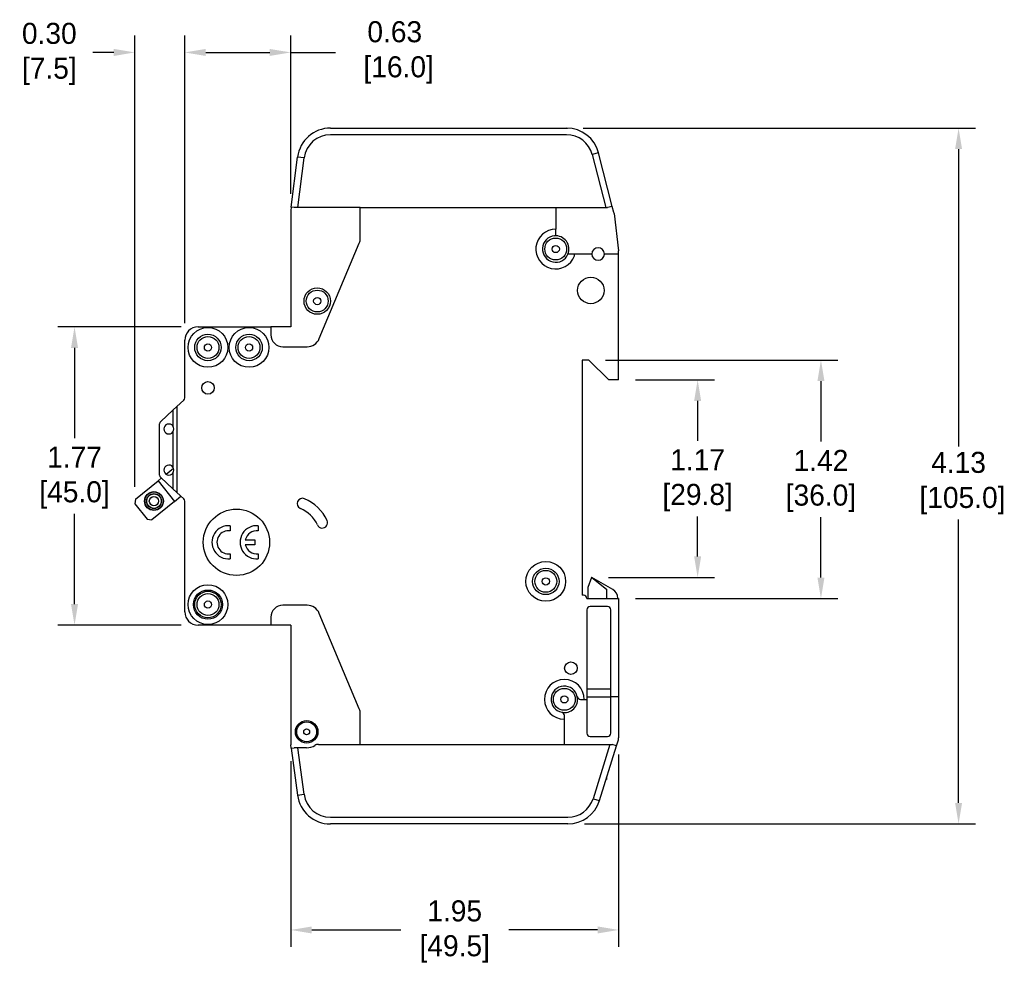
# Model space of a CAD drawing. Header units: inches. Extents: x 639.8 to 649.6, y 477.2 to 487.7.
# Tile 10 of 10: x 643.8 to 649.6, y 482.1 to 487.7. Entities that reach past the tile are written whole.
import ezdxf

# ---------------------------------------------------------------- set-up
doc = ezdxf.new("R2010")
doc.units = ezdxf.units.IN
doc.header["$LTSCALE"] = 8
doc.header["$MEASUREMENT"] = 0
doc.layers.add('Dimensions', color=140, linetype='Continuous')
doc.dimstyles.get("Standard").update_dxf_attribs({"dimtxt": 0.125, "dimasz": 0.125, "dimexe": 0.1, "dimexo": 0.1, "dimgap": 0.05, "dimtad": 0, "dimtih": 1, "dimtoh": 1, "dimzin": 0, "dimdsep": 46, "dimtxsty": 'Standard', "dimcen": 0, "dimclrd": 256, "dimclre": 256, "dimclrt": 256, "dimadec": 0, "dimazin": 0, "dimtfac": 1, "dimtofl": 0, "dimtmove": 0, "dimatfit": 3, "dimfxl": 0, "dimtolj": 1, "dimtzin": 0, "dimarcsym": 0})

# ---------------------------------------------------------------- blocks, each defined once
blk = doc.blocks.new('*D4')
at = {"layer": 'DEFPOINTS', "color": 0}
for p in [(644.1014, 485.8452), (644.8354, 485.8452), (644.8354, 484.0736)]:
    blk.add_point(p, dxfattribs=at)
at = {"layer": 'Dimensions', "lineweight": -2}
for p, q in [((644.7354, 485.8452), (644.0014, 485.8452)), ((644.1014, 485.7202), (644.1014, 485.1844)), ((644.1014, 484.1986), (644.1014, 484.7344)), ((644.7354, 484.0736), (644.0014, 484.0736))]:
    blk.add_line(p, q, dxfattribs=at)
at = {"layer": 'Dimensions'}
for points in [[(644.0806, 485.7202), (644.1222, 485.7202), (644.1014, 485.8452)], [(644.0806, 484.1986), (644.1222, 484.1986), (644.1014, 484.0736)]]:
    blk.add_solid(points, dxfattribs=at)
at = {"layer": 'Dimensions', "char_height": 0.125, "attachment_point": 5}
for s, insert in [('\\A1;1.77', (644.1014, 485.0719)), ('\\A1;[45.0]', (644.1014, 484.8469))]:
    blk.add_mtext(s, dxfattribs=dict(at, insert=insert))
blk = doc.blocks.new('*D5')
at = {"layer": 'DEFPOINTS', "color": 0}
for p in [(647.0254, 487.0263), (649.3558, 487.0263), (647.033, 482.8925)]:
    blk.add_point(p, dxfattribs=at)
at = {"layer": 'Dimensions', "lineweight": -2}
for p, q in [((647.1254, 487.0263), (649.4558, 487.0263)), ((649.3558, 486.9013), (649.3558, 485.1342)), ((649.3558, 483.0175), (649.3558, 484.7009)), ((647.133, 482.8925), (649.4558, 482.8925))]:
    blk.add_line(p, q, dxfattribs=at)
at = {"layer": 'Dimensions'}
for points in [[(649.335, 486.9013), (649.3766, 486.9013), (649.3558, 487.0263)], [(649.335, 483.0175), (649.3766, 483.0175), (649.3558, 482.8925)]]:
    blk.add_solid(points, dxfattribs=at)
at = {"layer": 'Dimensions', "insert": (649.3558, 484.9175), "char_height": 0.125, "attachment_point": 5}
blk.add_mtext('\\A1;4.13\\P [105.0]', dxfattribs=at)
blk = doc.blocks.new('*D6')
at = {"layer": 'DEFPOINTS', "color": 0}
for p in [(647.1582, 485.6484), (648.5378, 485.6484), (647.3354, 484.2311)]:
    blk.add_point(p, dxfattribs=at)
at = {"layer": 'Dimensions', "lineweight": -2}
for p, q in [((647.2582, 485.6484), (648.6378, 485.6484)), ((648.5378, 485.5234), (648.5378, 485.1647)), ((648.5378, 484.3561), (648.5378, 484.7147)), ((647.4354, 484.2311), (648.6378, 484.2311))]:
    blk.add_line(p, q, dxfattribs=at)
at = {"layer": 'Dimensions'}
for points in [[(648.5169, 485.5234), (648.5586, 485.5234), (648.5378, 485.6484)], [(648.5169, 484.3561), (648.5586, 484.3561), (648.5378, 484.2311)]]:
    blk.add_solid(points, dxfattribs=at)
at = {"layer": 'Dimensions', "char_height": 0.125, "attachment_point": 5}
for s, insert in [('\\A1;1.42', (648.5378, 485.0522)), ('\\A1;[36.0]', (648.5378, 484.8272))]:
    blk.add_mtext(s, dxfattribs=dict(at, insert=insert))
blk = doc.blocks.new('*D7')
at = {"layer": 'DEFPOINTS', "color": 0}
for p in [(647.3354, 485.5303), (647.8049, 485.5303), (647.175, 484.3571)]:
    blk.add_point(p, dxfattribs=at)
at = {"layer": 'Dimensions', "lineweight": -2}
for p, q in [((647.4354, 485.5303), (647.9049, 485.5303)), ((647.8049, 485.4053), (647.8049, 485.1687)), ((647.8049, 484.4821), (647.8049, 484.7187)), ((647.275, 484.3571), (647.9049, 484.3571))]:
    blk.add_line(p, q, dxfattribs=at)
at = {"layer": 'Dimensions'}
for points in [[(647.7841, 485.4053), (647.8257, 485.4053), (647.8049, 485.5303)], [(647.7841, 484.4821), (647.8257, 484.4821), (647.8049, 484.3571)]]:
    blk.add_solid(points, dxfattribs=at)
at = {"layer": 'Dimensions', "char_height": 0.125, "attachment_point": 5}
for s, insert in [('\\A1;1.17', (647.8049, 485.0562)), ('\\A1;[29.8]', (647.8049, 484.8312))]:
    blk.add_mtext(s, dxfattribs=dict(at, insert=insert))
blk = doc.blocks.new('*D8')
at = {"layer": 'DEFPOINTS', "color": 0}
for p in [(647.3354, 483.4043), (645.3866, 483.3649), (647.3354, 482.2626)]:
    blk.add_point(p, dxfattribs=at)
at = {"layer": 'Dimensions', "lineweight": -2}
for p, q in [((647.3354, 483.3043), (647.3354, 482.1626)), ((645.3866, 483.2649), (645.3866, 482.1626)), ((645.5116, 482.2626), (646.0402, 482.2626)), ((647.2104, 482.2626), (646.6818, 482.2626))]:
    blk.add_line(p, q, dxfattribs=at)
at = {"layer": 'Dimensions'}
for points in [[(645.5116, 482.2834), (645.5116, 482.2417), (645.3866, 482.2626)], [(647.2104, 482.2834), (647.2104, 482.2417), (647.3354, 482.2626)]]:
    blk.add_solid(points, dxfattribs=at)
at = {"layer": 'Dimensions', "char_height": 0.125, "attachment_point": 5}
for s, insert in [('\\A1;1.95', (646.361, 482.3751)), ('\\A1;[49.5]', (646.361, 482.1501))]:
    blk.add_mtext(s, dxfattribs=dict(at, insert=insert))
blk = doc.blocks.new('*D9')
at = {"layer": 'DEFPOINTS', "color": 0}
for p in [(645.3868, 487.4758), (645.3868, 486.5367), (644.7567, 485.7665)]:
    blk.add_point(p, dxfattribs=at)
at = {"layer": 'Dimensions', "lineweight": -2}
for p, q in [((644.7567, 485.8665), (644.7567, 487.5758)), ((645.3868, 486.6367), (645.3868, 487.5758)), ((644.8817, 487.4758), (645.2618, 487.4758)), ((645.3868, 487.4758), (645.6525, 487.4758))]:
    blk.add_line(p, q, dxfattribs=at)
at = {"layer": 'Dimensions'}
for points in [[(644.8817, 487.4966), (644.8817, 487.4549), (644.7567, 487.4758)], [(645.2618, 487.4966), (645.2618, 487.4549), (645.3868, 487.4758)]]:
    blk.add_solid(points, dxfattribs=at)
at = {"layer": 'Dimensions', "insert": (646.0046, 487.4758), "char_height": 0.125, "attachment_point": 5}
blk.add_mtext('\\A1;0.63\\P [16.0]', dxfattribs=at)
blk = doc.blocks.new('*D11')
at = {"layer": 'DEFPOINTS', "color": 0}
for p in [(644.4598, 487.4758), (644.7567, 485.7665), (644.4598, 484.7947)]:
    blk.add_point(p, dxfattribs=at)
at = {"layer": 'Dimensions', "lineweight": -2}
for p, q in [((644.4598, 484.8947), (644.4598, 487.5758)), ((644.7567, 485.8665), (644.7567, 487.5758)), ((644.3348, 487.4758), (644.2098, 487.4758)), ((644.8817, 487.4758), (645.0067, 487.4758))]:
    blk.add_line(p, q, dxfattribs=at)
at = {"layer": 'Dimensions'}
for points in [[(644.3348, 487.4966), (644.3348, 487.4549), (644.4598, 487.4758)], [(644.8817, 487.4966), (644.8817, 487.4549), (644.7567, 487.4758)]]:
    blk.add_solid(points, dxfattribs=at)
at = {"layer": 'Dimensions', "char_height": 0.125, "attachment_point": 5}
for s, insert in [('\\A1;0.30', (643.9515, 487.5883)), ('\\A1;[7.5]', (643.9515, 487.3633))]:
    blk.add_mtext(s, dxfattribs=dict(at, insert=insert))

msp = doc.modelspace()

# ---------------------------------------------------------------- linework, layer by layer
for p, q in [((645.6228, 487.0263), (647.0254, 487.0263)), ((647.0254, 487.0263), (647.0323, 487.0263)), ((647.0323, 487.0263), (647.0323, 487.0262)), ((647.0254, 486.987), (645.6228, 486.987)), ((645.3892, 486.5561), (645.4275, 486.8545)), ((645.4666, 486.8495), (645.4275, 486.8545)), ((645.4287, 486.5539), (645.4666, 486.8495)), ((647.216, 486.8786), (647.1779, 486.8688)), ((647.1779, 486.8688), (647.259, 486.5539)), ((647.2978, 486.5613), (647.216, 486.8786)), ((645.3892, 486.5561), (645.3868, 486.5367)), ((645.4063, 486.5539), (645.3892, 486.5561)), ((645.8, 486.5539), (645.4063, 486.5539)), ((645.8, 486.5539), (646.9614, 486.5539)), ((645.8, 486.3729), (645.8, 486.5539)), ((646.9614, 486.5539), (647.2692, 486.5539)), ((646.9614, 486.5539), (646.9614, 486.4259)), ((647.2978, 486.5613), (647.2692, 486.5539)), ((647.3073, 486.5244), (647.2978, 486.5613)), ((645.3866, 486.5342), (645.3866, 485.8452)), ((647.3082, 486.5193), (647.3354, 486.298)), ((646.9614, 486.3941), (646.9614, 486.4259)), ((645.5564, 485.7755), (645.7939, 486.3425)), ((647.0651, 486.2783), (647.0344, 486.2783)), ((647.176, 486.2783), (647.0651, 486.2783)), ((647.3354, 486.2783), (647.2508, 486.2783)), ((647.3354, 486.2783), (647.3354, 486.298)), ((647.3354, 485.5303), (647.3354, 486.2783)), ((644.8354, 485.8452), (645.2685, 485.8452)), ((645.3866, 485.8452), (645.2685, 485.8452)), ((645.2685, 485.8452), (645.2685, 485.798)), ((644.7567, 485.4247), (644.7567, 485.7665)), ((645.3393, 485.7271), (645.4838, 485.7271)), ((647.1582, 485.6484), (647.1189, 485.6484)), ((647.1189, 485.6484), (647.1189, 484.2507)), ((647.2764, 485.5303), (647.1582, 485.6484)), ((647.3354, 485.5303), (647.2764, 485.5303)), ((644.7503, 485.4103), (644.7094, 485.3726)), ((644.6134, 485.2842), (644.6858, 485.3508)), ((644.6858, 485.3508), (644.7094, 485.3726)), ((644.6858, 485.3508), (644.6858, 485.2567)), ((644.7094, 485.3726), (644.7094, 484.8612)), ((644.6071, 484.9641), (644.6071, 485.2697)), ((644.6858, 485.2212), (644.6858, 485.0126)), ((644.646, 484.9701), (644.6898, 485.0054)), ((644.6858, 484.9771), (644.6858, 484.883)), ((644.4628, 484.8223), (644.5976, 484.9311)), ((644.5976, 484.9311), (644.6168, 484.9465)), ((644.5976, 484.9311), (644.6965, 484.8085)), ((644.6858, 484.883), (644.6134, 484.9496)), ((644.7094, 484.8612), (644.6858, 484.883)), ((644.7094, 484.8612), (644.7503, 484.8235)), ((644.4628, 484.8223), (644.4598, 484.7947)), ((644.4598, 484.7947), (644.5339, 484.7027)), ((644.6965, 484.8085), (644.5616, 484.6998)), ((644.6014, 484.8449), (644.6072, 484.8377)), ((644.6072, 484.8377), (644.613, 484.8304)), ((644.6965, 484.8085), (644.7339, 484.8387)), ((644.7567, 484.1523), (644.7567, 484.809)), ((644.5339, 484.7027), (644.5616, 484.6998)), ((645.0264, 484.6636), (645.0264, 484.6339)), ((645.1937, 484.6636), (645.1937, 484.6339)), ((645.1165, 484.5805), (645.174, 484.5805)), ((645.174, 484.5805), (645.174, 484.5509)), ((645.174, 484.5509), (645.1165, 484.5509)), ((645.0264, 484.4975), (645.0264, 484.4678)), ((645.1937, 484.4975), (645.1937, 484.4678)), ((647.175, 484.3571), (647.1514, 484.298)), ((647.1769, 484.3571), (647.175, 484.3571)), ((647.1769, 484.3571), (647.2636, 484.2869)), ((647.301, 484.2855), (647.1769, 484.3571)), ((647.1514, 484.298), (647.1514, 484.2311)), ((647.2636, 484.2869), (647.2636, 484.2311)), ((647.1268, 484.2507), (647.1189, 484.2507)), ((647.1464, 484.2311), (647.3354, 484.2311)), ((647.3305, 484.2343), (647.3305, 484.2311)), ((647.3354, 484.2311), (647.3354, 483.6484)), ((645.4838, 484.1917), (645.3393, 484.1917)), ((647.1464, 484.1641), (647.1464, 483.6326)), ((647.2685, 484.1838), (647.1661, 484.1838)), ((647.2882, 483.6484), (647.2882, 484.1641)), ((645.2685, 484.1208), (645.2685, 484.0736)), ((645.7939, 483.5764), (645.5564, 484.1434)), ((645.2685, 484.0736), (644.8354, 484.0736)), ((645.3866, 484.0736), (645.2685, 484.0736)), ((645.3866, 484.0736), (645.3866, 483.3649)), ((647.1464, 483.6956), (647.2882, 483.6956)), ((647.109, 483.6326), (647.1307, 483.6326)), ((647.1307, 483.6326), (647.1464, 483.6326)), ((647.1464, 483.6484), (647.2882, 483.6484)), ((647.1464, 483.6326), (647.1464, 483.4319)), ((647.2882, 483.4319), (647.2882, 483.6484)), ((647.3354, 483.6484), (647.2882, 483.6484)), ((647.3354, 483.6484), (647.3354, 483.4043)), ((645.8, 483.3649), (645.8, 483.546)), ((647.0126, 483.5145), (647.0126, 483.5362)), ((647.0126, 483.3649), (647.0126, 483.5145)), ((647.1661, 483.4122), (647.2685, 483.4122)), ((647.3225, 483.3567), (647.3336, 483.3926)), ((645.3894, 483.343), (645.3868, 483.3623)), ((645.3894, 483.343), (645.4063, 483.3452)), ((645.3894, 483.343), (645.4268, 483.0632)), ((645.4811, 483.3452), (645.4063, 483.3452)), ((645.4658, 483.0685), (645.4288, 483.3452)), ((645.551, 483.3649), (645.8, 483.3649)), ((645.8, 483.3649), (647.0126, 483.3649)), ((647.0126, 483.3649), (647.296, 483.3649)), ((647.2838, 483.3649), (647.1834, 483.0425)), ((647.221, 483.0308), (647.3225, 483.3567)), ((647.3225, 483.3567), (647.296, 483.3649)), ((647.2636, 483.1563), (647.2601, 483.1563)), ((647.2636, 483.1675), (647.2636, 483.1563)), ((645.4268, 483.0632), (645.4658, 483.0685)), ((647.1834, 483.0425), (647.221, 483.0308)), ((645.6219, 482.9319), (647.033, 482.9319)), ((647.033, 482.8925), (645.6219, 482.8925))]:
    msp.add_line(p, q)
for centre, radius in [((646.9614, 486.3078), 0.065), ((646.9614, 486.3078), 0.0215), ((647.1701, 486.0618), 0.0787), ((645.5441, 485.9988), 0.0787), ((645.5441, 485.9988), 0.065), ((645.5441, 485.9988), 0.0215), ((644.8945, 485.7232), 0.1181), ((644.8945, 485.7232), 0.0787), ((644.8945, 485.7232), 0.065), ((645.1386, 485.7232), 0.1181), ((645.1386, 485.7232), 0.0787), ((645.1386, 485.7232), 0.065), ((644.8945, 485.7232), 0.0215), ((645.1386, 485.7232), 0.0215), ((644.8945, 485.483), 0.0374), ((644.5735, 484.8105), 0.0561), ((644.5735, 484.8105), 0.0541), ((644.5735, 484.8105), 0.0443), ((644.5735, 484.8105), 0.0433), ((644.5735, 484.8105), 0.0276), ((645.0638, 484.5657), 0.1969), ((646.9023, 484.3334), 0.1181), ((646.9023, 484.3334), 0.0787), ((646.9023, 484.3334), 0.065), ((646.9023, 484.3334), 0.0215), ((644.8945, 484.1956), 0.1181), ((644.8945, 484.1956), 0.0866), ((644.8945, 484.1956), 0.0787), ((644.8945, 484.1956), 0.065), ((644.8945, 484.1956), 0.0215), ((647.0519, 483.8177), 0.0374), ((647.0126, 483.6326), 0.065), ((647.0126, 483.6326), 0.0215), ((645.4811, 483.4397), 0.0669), ((645.4811, 483.4397), 0.0591), ((645.4811, 483.4397), 0.0177)]:
    msp.add_circle(centre, radius)
for centre, radius, start, end in [((645.6228, 486.8295), 0.1969, 90, 172.68731), ((647.0254, 486.8295), 0.1969, 14.44964, 90), ((645.6228, 486.8295), 0.1575, 90, 172.68731), ((647.0254, 486.8295), 0.1575, 14.44964, 90), ((645.4063, 486.5342), 0.0197, 172.68731, 180), ((647.2692, 486.5145), 0.0394, 7, 14.44964), ((646.9614, 486.3078), 0.1181, 90, 340.16664), ((646.9614, 486.3078), 0.0787, 95.21591, 337.97569), ((646.9535, 486.3941), 0.00787, 275.21591, 0), ((646.9614, 486.3078), 0.0787, 337.97569, 95.21591), ((645.7212, 486.3729), 0.0787, 337.2785, 0), ((647.2134, 486.2783), 0.0374, 0, 180), ((647.0651, 486.2704), 0.00787, 340.16664, 90), ((647.2134, 486.2783), 0.0374, 180, 0), ((644.8354, 485.7665), 0.0787, 90, 180), ((645.3393, 485.798), 0.0709, 180, 270), ((645.4838, 485.8059), 0.0787, 270, 337.2785), ((644.737, 485.4247), 0.0197, 312.6467, 0), ((644.6268, 485.2697), 0.0197, 132.6467, 180), ((644.6622, 485.2389), 0.0295, 36.8699, 323.1301), ((644.6622, 485.2389), 0.0295, 323.1301, 36.8699), ((644.6622, 484.9948), 0.0295, 36.8699, 323.1301), ((644.6622, 484.9948), 0.0295, 323.1301, 36.8699), ((644.6268, 484.9641), 0.0197, 180, 227.3533), ((644.737, 484.809), 0.0197, 0, 47.3533), ((645.4561, 484.7956), 0.0315, 67, 247), ((645.3669, 484.5854), 0.2598, 25, 67), ((645.3669, 484.5854), 0.1969, 25, 67), ((645.5739, 484.6819), 0.0315, 205, 25), ((645.0165, 484.5657), 0.0984, 84.26083, 275.73917), ((645.0165, 484.5657), 0.0689, 81.78679, 278.21321), ((645.1838, 484.5657), 0.0984, 84.26083, 275.73917), ((645.1838, 484.5657), 0.0689, 81.78679, 167.62637), ((645.1838, 484.5657), 0.0689, 192.37363, 278.21321), ((647.2714, 484.2343), 0.0591, 0, 60), ((647.1268, 484.2311), 0.0197, 0, 90), ((644.8354, 484.1523), 0.0787, 180, 270), ((645.3393, 484.1208), 0.0709, 90, 180), ((645.4838, 484.113), 0.0787, 22.7215, 90), ((647.1661, 484.1641), 0.0197, 90, 180), ((647.2685, 484.1641), 0.0197, 0, 90), ((647.0126, 483.6326), 0.1181, 0, 270), ((647.0126, 483.6326), 0.0787, 11.53696, 258.46304), ((647.0126, 483.6326), 0.0787, 258.46304, 11.53696), ((647.109, 483.6523), 0.0197, 191.53696, 270), ((645.7212, 483.546), 0.0787, 0, 22.7215), ((646.9929, 483.5362), 0.0197, 0, 78.46304), ((647.1661, 483.4319), 0.0197, 180, 270), ((647.2685, 483.4319), 0.0197, 270, 0), ((647.296, 483.4043), 0.0394, 342.70685, 0), ((645.4063, 483.3649), 0.0197, 180, 187.61552), ((645.4811, 483.4397), 0.0945, 270, 301.46698), ((645.551, 483.3256), 0.0394, 90, 121.46698), ((645.6219, 483.0893), 0.1969, 187.61552, 270), ((645.6219, 483.0893), 0.1575, 187.61552, 270), ((647.033, 483.0893), 0.1575, 270, 342.70685), ((647.033, 483.0893), 0.1969, 270, 342.70685)]:
    msp.add_arc(centre, radius, start, end)

# ---------------------------------------------------------------- dimensions: what is measured, and where the dimension line sits
at = {"layer": 'Dimensions'}
dim = msp.add_linear_dim(base=(644.4598, 487.4758), p1=(644.7567, 485.7665), p2=(644.4598, 484.7947), dimstyle='Standard', override={"dimpost": '\\X'}, dxfattribs=at)
dim.commit()
dim.dimension.update_dxf_attribs({"geometry": '*D11', "text_midpoint": (643.9515, 487.4758)})
for base, p1, p2, angle, picture, middle in [((645.3868, 487.4758), (644.7567, 485.7665), (645.3868, 486.5367), 180, '*D9', (646.0046, 487.4758)), ((649.3558, 487.0263), (647.033, 482.8925), (647.0254, 487.0263), 90, '*D5', (649.3558, 484.9175))]:
    dim = msp.add_linear_dim(base=base, p1=p1, p2=p2, angle=angle, dimstyle='Standard', override={"dimpost": '\\X'}, dxfattribs=at)
    dim.commit()
    dim.dimension.update_dxf_attribs({"geometry": picture, "text_midpoint": middle, "dimtype": 160})
for base, p1, p2, angle, picture, middle in [((644.1014, 485.8452), (644.8354, 484.0736), (644.8354, 485.8452), 90, '*D4', (644.1014, 484.9594)), ((648.5378, 485.6484), (647.3354, 484.2311), (647.1582, 485.6484), 90, '*D6', (648.5378, 484.9397)), ((647.8049, 485.5303), (647.175, 484.3571), (647.3354, 485.5303), 90, '*D7', (647.8049, 484.9437)), ((647.3354, 482.2626), (645.3866, 483.3649), (647.3354, 483.4043), 180, '*D8', (646.361, 482.2626))]:
    dim = msp.add_linear_dim(base=base, p1=p1, p2=p2, angle=angle, dimstyle='Standard', override={"dimpost": '\\X'}, dxfattribs=at)
    dim.commit()
    dim.dimension.update_dxf_attribs({"geometry": picture, "text_midpoint": middle})

doc.saveas('drawing.dxf')
